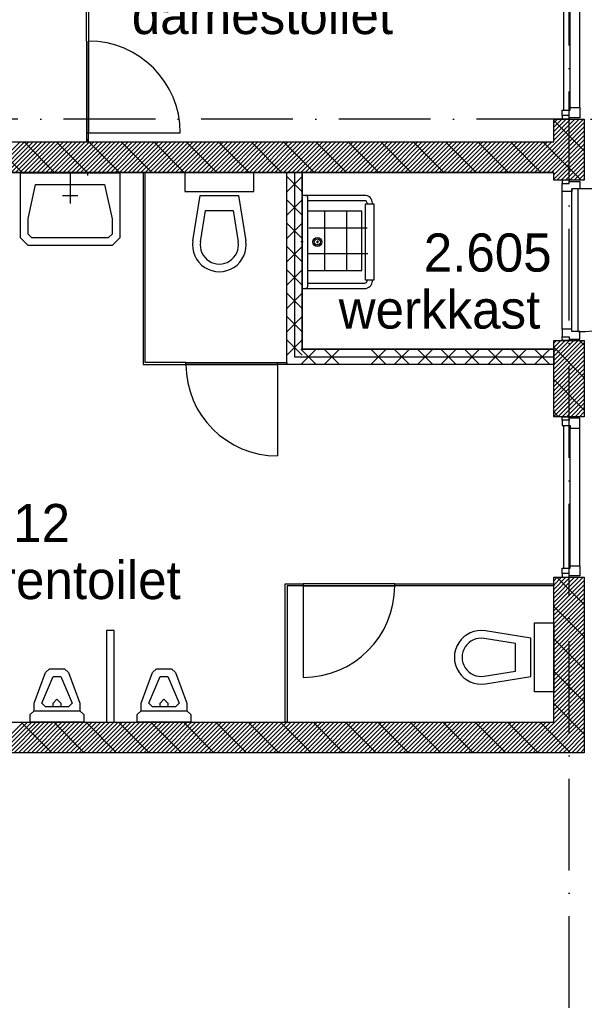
# Model space of a CAD drawing. Header units: millimetres. Extents: x -6587 to 112313, y 244 to 84344.
# Tile 21 of 54: x 30205 to 33899, y 43110 to 49557. Entities that reach past the tile are written whole.
import ezdxf

# ---------------------------------------------------------------- set-up
doc = ezdxf.new("R2010")
doc.units = ezdxf.units.MM
doc.header["$LTSCALE"] = 100
doc.linetypes.add('DASHDOT', pattern=[9, 6, -1.5, 0, -1.5])
for name, color, linetype in [('AL$7----_STRAMIEN', 1, 'DASHDOT'), ('AL22----_BINNENWAND', 7, 'CONTINUOUS'), ('AL22----_CAMPINGWANDJE', 1, 'CONTINUOUS'), ('AL28----_KONSTRUKTIE', 3, 'CONTINUOUS'), ('AL31----_DRAAIRICHTING', 1, 'CONTINUOUS'), ('AL32----_BINNENKOZ', 7, 'CONTINUOUS'), ('AL32----_DRAAIRICHTING', 1, 'CONTINUOUS'), ('AL74----_INRSANITAIR', 7, 'CONTINUOUS'), ('ALL-----_REFLIJNEN', 8, 'CONTINUOUS'), ('ALXA7---_KALKZVUIL', 1, 'CONTINUOUS'), ('ALXAA---_GEWBETON', 12, 'CONTINUOUS'), ('ALXAB---_PREFABBETON', 1, 'CONTINUOUS'), ('BOUW', 8, 'CONTINUOUS'), ('LIJN025', 10, 'CONTINUOUS')]:
    doc.layers.add(name, color=color, linetype=linetype)
doc.styles.add('BURO-025', font='BUROFONT.shx', dxfattribs={"height": 250})

# ---------------------------------------------------------------- blocks, each defined once
blk = doc.blocks.new('A$Cb38f1ce1')
at = {"layer": 'AL$7----_STRAMIEN', "color": 1}
blk.add_line((86347.7, 42380), (750, 42380), dxfattribs=at)
blk.add_lwpolyline([(30547.7, 1456.2), (30547.7, 70088.1)], dxfattribs=at)
at = {"layer": 'AL22----_BINNENWAND', "color": 8}
for p, q in [((28701.2, 40773.5), (28701.2, 42030)), ((28701.2, 42030), (28801.2, 42030)), ((28701.2, 40773.5), (28701.2, 42030)), ((28701.2, 42030), (28801.2, 42030)), ((28801.2, 42030), (28801.2, 40873.5)), ((28801.2, 42030), (28801.2, 40873.5)), ((28801.2, 40873.5), (28801.2, 42030)), ((28801.2, 42030), (28801.2, 40873.5)), ((28801.2, 40873.5), (30447.7, 40873.5)), ((28801.2, 40873.5), (30447.7, 40873.5)), ((30447.7, 40873.5), (28801.2, 40873.5)), ((28801.2, 40873.5), (30447.7, 40873.5)), ((30447.7, 40873.5), (30447.7, 40773.5)), ((30447.7, 40873.5), (30447.7, 40773.5)), ((30447.7, 40873.5), (30447.7, 40873.5)), ((30447.7, 40773.5), (28701.2, 40773.5)), ((30447.7, 40773.5), (28701.2, 40773.5))]:
    blk.add_line(p, q, dxfattribs=at)
at = {"layer": 'AL22----_CAMPINGWANDJE', "color": 8}
for p, q in [((27391.2, 42890), (27391.2, 43355)), ((27404.2, 43355), (27404.2, 42890)), ((27391.2, 42290), (27391.2, 42230)), ((27404.2, 42290), (27391.2, 42290)), ((27404.2, 42230), (27404.2, 42290)), ((27391.2, 42230), (27404.2, 42230)), ((27761.7, 42030), (27761.7, 40773.5)), ((27774.7, 42030), (27761.7, 42030)), ((27774.7, 40786.5), (27774.7, 42030)), ((27761.7, 40773.5), (28041.2, 40773.5)), ((28041.2, 40786.5), (27774.7, 40786.5)), ((28041.2, 40773.5), (28041.2, 40786.5)), ((28641.2, 40773.5), (28641.2, 40786.5)), ((28641.2, 40786.5), (28701.2, 40786.5)), ((28701.2, 40773.5), (28641.2, 40773.5)), ((28701.2, 40786.5), (28701.2, 40773.5)), ((28691.2, 38430), (28691.2, 39336.5)), ((28691.2, 39336.5), (28807.7, 39336.5)), ((28807.7, 39336.5), (28807.7, 39323.5)), ((29407.7, 39323.5), (29407.7, 39336.5)), ((29407.7, 39336.5), (30447.7, 39336.5)), ((30447.7, 39336.5), (30447.7, 39323.5)), ((28807.7, 39323.5), (28704.2, 39323.5)), ((28704.2, 39323.5), (28704.2, 38430)), ((30447.7, 39323.5), (29407.7, 39323.5)), ((28704.2, 38430), (28691.2, 38430))]:
    blk.add_line(p, q, dxfattribs=at)
at = {"layer": 'AL28----_KONSTRUKTIE', "color": 8}
for p, q in [((30447.7, 42230), (30447.7, 42380)), ((30447.7, 42380), (30647.7, 42380)), ((30647.7, 42380), (30647.7, 41979.7)), ((26147.7, 42230), (30447.7, 42230)), ((26147.7, 42230), (30447.7, 42230)), ((26147.7, 42030), (30447.7, 42030)), ((30447.7, 42030), (26147.7, 42030)), ((30447.7, 41979.7), (30447.7, 42030)), ((30647.7, 41979.7), (30447.7, 41979.7)), ((30447.7, 40430), (30447.7, 40929.7)), ((30447.7, 40929.7), (30647.7, 40929.7)), ((30647.7, 40929.7), (30647.7, 40430)), ((30647.7, 40430), (30447.7, 40430)), ((30447.7, 38430), (30447.7, 39380)), ((30447.7, 39380), (30647.7, 39380)), ((30647.7, 39380), (30647.7, 38230)), ((26147.7, 38430), (27947.7, 38430)), ((27947.7, 38430), (30447.7, 38430)), ((27947.7, 38230), (25757.7, 38230)), ((30647.7, 38230), (27947.7, 38230))]:
    blk.add_line(p, q, dxfattribs=at)
at = {"layer": 'AL31----_DRAAIRICHTING', "color": 8}
for p, q in [((27404.2, 42890), (27404.2, 42290)), ((27404.2, 42290), (28004.2, 42290)), ((28041.2, 40773.5), (28641.2, 40773.5)), ((28641.2, 40773.5), (28641.2, 40173.5)), ((29407.7, 39323.5), (28807.7, 39323.5)), ((28807.7, 39323.5), (28807.7, 38723.5))]:
    blk.add_line(p, q, dxfattribs=at)
for centre, start, end in [((27404.2, 42290), 0, 90), ((28641.2, 40773.5), 180, 270), ((28807.7, 39323.5), 270, 0)]:
    blk.add_arc(centre, 600, start, end, dxfattribs=at)
at = {"layer": 'AL32----_BINNENKOZ', "color": 8}
for p, q in [((27391.2, 42890), (27391.2, 42290)), ((27404.2, 42290), (27404.2, 42890)), ((27391.2, 42290), (27404.2, 42290)), ((28041.2, 40786.5), (28641.2, 40786.5)), ((28041.2, 40773.5), (28041.2, 40786.5)), ((28641.2, 40773.5), (28041.2, 40773.5)), ((28641.2, 40786.5), (28641.2, 40773.5)), ((29407.7, 39336.5), (28807.7, 39336.5)), ((28807.7, 39336.5), (28807.7, 39323.5)), ((29407.7, 39323.5), (29407.7, 39336.5)), ((28807.7, 39323.5), (29407.7, 39323.5))]:
    blk.add_line(p, q, dxfattribs=at)
for points in [[(30514.7, 42438), (30514.7, 43372)], [(30554.7, 42438), (30554.7, 43372)], [(30503.7, 42403), (30503.7, 42438), (30554.7, 42438), (30554.7, 42455), (30617.7, 42455), (30617.7, 42388), (30547.7, 42388), (30547.7, 42403), (30503.7, 42403)], [(30503.7, 42403), (30503.7, 42380), (30547.7, 42380), (30547.7, 42403)], [(30547.7, 41956.7), (30547.7, 41979.7), (30503.7, 41979.7), (30503.7, 41956.7)], [(30617.7, 41971.7), (30617.7, 41921.7), (30566.7, 41921.7), (30566.7, 41904.7), (30503.7, 41904.7), (30503.7, 41956.7), (30547.7, 41956.7), (30547.7, 41971.7), (30617.7, 41971.7)], [(30566.7, 40987.7), (30566.7, 41921.7)], [(30606.7, 40987.7), (30606.7, 41921.7)], [(30503.7, 41004.7), (30503.7, 41904.7)], [(30617.7, 40937.7), (30617.7, 40987.7), (30566.7, 40987.7), (30566.7, 41004.7), (30503.7, 41004.7), (30503.7, 40952.7), (30547.7, 40952.7), (30547.7, 40937.7), (30617.7, 40937.7)], [(30547.7, 40952.7), (30547.7, 40929.7), (30503.7, 40929.7), (30503.7, 40952.7)], [(30503.7, 40407), (30503.7, 40430), (30547.7, 40430), (30547.7, 40407)], [(30503.7, 40407), (30503.7, 40372), (30554.7, 40372), (30554.7, 40355), (30617.7, 40355), (30617.7, 40422), (30547.7, 40422), (30547.7, 40407), (30503.7, 40407)], [(30514.7, 39438), (30514.7, 40372)], [(30554.7, 39438), (30554.7, 40372)], [(30503.7, 39403), (30503.7, 39438), (30554.7, 39438), (30554.7, 39455), (30617.7, 39455), (30617.7, 39388), (30547.7, 39388), (30547.7, 39403), (30503.7, 39403)], [(30503.7, 39403), (30503.7, 39380), (30547.7, 39380), (30547.7, 39403)]]:
    blk.add_lwpolyline(points, dxfattribs=at)
at = {"layer": 'AL32----_BINNENKOZ', "color": 8, "linetype": 'Continuous'}
for points in [[(30617.7, 42455), (30617.7, 43355)], [(30617.7, 39455), (30617.7, 40355)]]:
    blk.add_lwpolyline(points, dxfattribs=at)
at = {"layer": 'AL32----_DRAAIRICHTING', "color": 8}
blk.add_lwpolyline([(31540.7, 41921.7), (30606.7, 41921.7)], dxfattribs=at)
blk.add_arc((30606.7, 41921.7), 934, 270, 0, dxfattribs=at)
at = {"layer": 'AL74----_INRSANITAIR', "color": 8, "linetype": 'Continuous'}
for p, q in [((26958.1, 41726.8), (26958.1, 42026.8)), ((26958.1, 42026.8), (27608.1, 42026.8)), ((27283.1, 42026.8), (27283.1, 41826.8)), ((27608.1, 42026.8), (27608.1, 41726.8)), ((28034.7, 42030), (28034.7, 41905)), ((28484.7, 42030), (28034.7, 42030)), ((28484.7, 41905), (28484.7, 42030)), ((27008.1, 41726.8), (27058.1, 41951.8)), ((27058.1, 41951.8), (27508.1, 41951.8)), ((27508.1, 41951.8), (27558.1, 41726.8)), ((27333.1, 41876.8), (27233.1, 41876.8)), ((28034.7, 41905), (28484.7, 41905)), ((28086.9, 41582.8), (28134.7, 41880)), ((28134.7, 41880), (28384.7, 41880)), ((28384.7, 41880), (28432.5, 41582.8)), ((28136.3, 41574.8), (28169.2, 41780)), ((28169.2, 41780), (28350.1, 41780)), ((28350.1, 41780), (28383.1, 41574.8)), ((26958.1, 41601.8), (26958.1, 41726.8)), ((27008.1, 41626.8), (27008.1, 41726.8)), ((27558.1, 41726.8), (27558.1, 41626.8)), ((27608.1, 41726.8), (27608.1, 41601.8)), ((29192, 41776.5), (28842, 41776.5)), ((28950.6, 41388.5), (28950.6, 41776.5)), ((29093.2, 41388.5), (29093.2, 41776.5)), ((29192, 41388.5), (29192, 41776.5)), ((28845.2, 41667.9), (29227.7, 41667.9)), ((27008.1, 41551.8), (26958.1, 41601.8)), ((27033.1, 41601.8), (27008.1, 41626.8)), ((27533.1, 41601.8), (27033.1, 41601.8)), ((27558.1, 41626.8), (27533.1, 41601.8)), ((27608.1, 41601.8), (27558.1, 41551.8)), ((28434.7, 41630), (28434.7, 41630)), ((27558.1, 41551.8), (27008.1, 41551.8)), ((28842, 41498.7), (29230.9, 41498.7)), ((28309.7, 41455), (28309.7, 41455)), ((28840.4, 41388.5), (29192, 41388.5))]:
    blk.add_line(p, q, dxfattribs=at)
at = {"layer": 'AL74----_INRSANITAIR', "color": 8}
for p, q in [((29226.2, 41825), (29226.2, 41830)), ((29261.2, 41825), (29261.2, 41830)), ((28808.4, 41575), (28793.9, 41575)), ((28893.3, 41575), (28909.2, 41575)), ((28901.2, 41584.6), (28901.2, 41566.1)), ((29226.2, 41320), (29226.2, 41325)), ((29261.2, 41320), (29261.2, 41325)), ((27522.7, 39030), (27522.7, 38430)), ((27572.7, 39030), (27522.7, 39030)), ((27572.7, 38430), (27572.7, 39030)), ((27522.7, 38430), (27572.7, 38430))]:
    blk.add_line(p, q, dxfattribs=at)
for points in [[(29261.2, 41830, 0.414214), (29211.2, 41880), (28811.2, 41880, 0.414214), (28801.2, 41870), (28801.2, 41280, 0.414214), (28811.2, 41270), (29211.2, 41270, 0.414214), (29261.2, 41320)], [(28826.2, 41880, -0.414214), (28836.2, 41870), (28836.2, 41280, -0.414214), (28826.2, 41270)], [(29226.2, 41830, 0.414214), (29211.2, 41845), (28846.2, 41845, 0.414214), (28836.2, 41835)], [(28836.2, 41315, 0.414214), (28846.2, 41305), (29211.2, 41305, 0.414214), (29226.2, 41320)]]:
    blk.add_lwpolyline(points, format="xyb", dxfattribs=at)
blk.add_lwpolyline([(29271.2, 41325), (29216.2, 41325), (29216.2, 41825), (29271.2, 41825)], close=True, dxfattribs=at)
at = {"layer": 'AL74----_INRSANITAIR', "color": 8, "linetype": 'Continuous'}
for points in [[(30447.7, 38630), (30322.7, 38630), (30322.7, 39080), (30447.7, 39080), (30447.7, 38630)], [(27047.7, 38505), (27047.7, 38555), (27122.7, 38755), (27122.7, 38755), (27147.7, 38780), (27247.7, 38780), (27247.7, 38780), (27272.7, 38755), (27347.7, 38555), (27347.7, 38505)], [(27747.7, 38505), (27747.7, 38555), (27822.7, 38755), (27822.7, 38755), (27847.7, 38780), (27947.7, 38780), (27947.7, 38780), (27972.7, 38755), (28047.7, 38555), (28047.7, 38505)], [(27097.7, 38555), (27172.7, 38730), (27222.7, 38730), (27297.7, 38555), (27272.7, 38530), (27122.7, 38530), (27097.7, 38555), (27097.7, 38555)], [(27797.7, 38555), (27872.7, 38730), (27922.7, 38730), (27997.7, 38555), (27972.7, 38530), (27822.7, 38530), (27797.7, 38555), (27797.7, 38555)], [(27172.7, 38530), (27172.7, 38555), (27197.7, 38580), (27222.7, 38555), (27222.7, 38530)], [(27872.7, 38530), (27872.7, 38555), (27897.7, 38580), (27922.7, 38555), (27922.7, 38530)], [(27022.7, 38430), (27022.7, 38480), (27047.7, 38505), (27047.7, 38505), (27347.7, 38505), (27372.7, 38480), (27372.7, 38430), (27022.7, 38430)], [(27722.7, 38430), (27722.7, 38480), (27747.7, 38505), (27747.7, 38505), (28047.7, 38505), (28072.7, 38480), (28072.7, 38430), (27722.7, 38430)]]:
    blk.add_lwpolyline(points, dxfattribs=at)
for points in [[(30000.4, 38682.2), (30297.7, 38730), (30297.7, 38980), (30000.4, 39027.8, 1.173599)], [(29992.5, 38731.6), (30197.7, 38764.6), (30197.7, 38945.4), (29992.5, 38978.4, 1.173599)]]:
    blk.add_lwpolyline(points, format="xyb", close=True, dxfattribs=at)
at = {"layer": 'AL74----_INRSANITAIR', "color": 8}
for radius in [30, 20]:
    blk.add_circle((28901.2, 41575), radius, dxfattribs=at)
at = {"layer": 'AL74----_INRSANITAIR', "color": 8, "linetype": 'Continuous'}
for radius in [175, 125]:
    blk.add_arc((28259.7, 41555), radius, 170.86729, 9.13271, dxfattribs=at)
at = {"layer": 'ALL-----_REFLIJNEN', "color": 8, "linetype": 'Continuous'}
for p, q in [((27397.7, 42230), (27397.7, 42250)), ((27397.7, 42030), (27397.7, 42010)), ((28751.2, 42030), (28751.2, 40823.5)), ((28751.2, 40823.5), (30447.7, 40823.5))]:
    blk.add_line(p, q, dxfattribs=at)
at = {"layer": 'ALXA7---_KALKZVUIL', "color": 8}
for p, q in [((28801.2, 41903.6), (28701.2, 42003.6)), ((28801.2, 42003.6), (28701.2, 41903.6)), ((28801.2, 41750.8), (28701.2, 41850.8)), ((28801.2, 41850.8), (28701.2, 41750.8)), ((28801.2, 41598), (28701.2, 41698)), ((28801.2, 41698), (28701.2, 41598)), ((28801.2, 41445.2), (28701.2, 41545.2)), ((28801.2, 41545.2), (28701.2, 41445.2)), ((28801.2, 41292.4), (28701.2, 41392.4)), ((28801.2, 41392.4), (28701.2, 41292.4)), ((28801.2, 41139.7), (28701.2, 41239.7)), ((28801.2, 41239.7), (28701.2, 41139.7)), ((28801.2, 40986.9), (28701.2, 41086.9)), ((28801.2, 41086.9), (28701.2, 40986.9)), ((28801.2, 40834.1), (28701.2, 40934.1)), ((28801.2, 40934.1), (28701.2, 40834.1)), ((28893.4, 40873.5), (28793.4, 40773.5)), ((28793.4, 40873.5), (28893.4, 40773.5)), ((29046.2, 40873.5), (28946.2, 40773.5)), ((28946.2, 40873.5), (29046.2, 40773.5)), ((29351.8, 40873.5), (29251.8, 40773.5)), ((29251.8, 40873.5), (29351.8, 40773.5)), ((29504.5, 40873.5), (29404.5, 40773.5)), ((29404.5, 40873.5), (29504.5, 40773.5)), ((29657.3, 40873.5), (29557.3, 40773.5)), ((29557.3, 40873.5), (29657.3, 40773.5)), ((29810.1, 40873.5), (29710.1, 40773.5)), ((29710.1, 40873.5), (29810.1, 40773.5)), ((29962.9, 40873.5), (29862.9, 40773.5)), ((29862.9, 40873.5), (29962.9, 40773.5)), ((30115.7, 40873.5), (30015.7, 40773.5)), ((30015.7, 40873.5), (30115.7, 40773.5)), ((30268.5, 40873.5), (30168.5, 40773.5)), ((30168.5, 40873.5), (30268.5, 40773.5)), ((30421.3, 40873.5), (30321.3, 40773.5)), ((30321.3, 40873.5), (30421.3, 40773.5))]:
    blk.add_line(p, q, dxfattribs=at)
at = {"layer": 'ALXAA---_GEWBETON', "color": 8}
for p, q in [((30264.4, 42030), (30614.4, 42380)), ((30292.7, 42030), (30642.7, 42380)), ((30447.7, 42354.7), (30473, 42380)), ((30447.7, 42326.4), (30501.3, 42380)), ((30447.7, 42298.1), (30529.6, 42380)), ((30447.7, 42269.8), (30557.9, 42380)), ((30447.7, 42241.5), (30586.1, 42380)), ((30321, 42030), (30647.7, 42356.7)), ((30349.3, 42030), (30647.7, 42328.4)), ((30377.6, 42030), (30647.7, 42300.1)), ((30405.9, 42030), (30647.7, 42271.8)), ((30434.1, 42030), (30647.7, 42243.5)), ((26757.2, 42030), (26957.2, 42230)), ((26785.5, 42030), (26985.5, 42230)), ((26813.8, 42030), (27013.8, 42230)), ((26842, 42030), (27042, 42230)), ((26870.3, 42030), (27070.3, 42230)), ((26898.6, 42030), (27098.6, 42230)), ((26926.9, 42030), (27126.9, 42230)), ((26955.2, 42030), (27155.2, 42230)), ((26983.5, 42030), (27183.5, 42230)), ((27011.7, 42030), (27211.7, 42230)), ((27040, 42030), (27240, 42230)), ((27068.3, 42030), (27268.3, 42230)), ((27096.6, 42030), (27296.6, 42230)), ((27124.9, 42030), (27324.9, 42230)), ((27153.2, 42030), (27353.2, 42230)), ((27181.4, 42030), (27381.4, 42230)), ((27209.7, 42030), (27409.7, 42230)), ((27238, 42030), (27438, 42230)), ((27266.3, 42030), (27466.3, 42230)), ((27294.6, 42030), (27494.6, 42230)), ((27322.9, 42030), (27522.9, 42230)), ((27351.2, 42030), (27551.2, 42230)), ((27379.4, 42030), (27579.4, 42230)), ((27407.7, 42030), (27607.7, 42230)), ((27436, 42030), (27636, 42230)), ((27464.3, 42030), (27664.3, 42230)), ((27492.6, 42030), (27692.6, 42230)), ((27520.9, 42030), (27720.9, 42230)), ((27549.1, 42030), (27749.1, 42230)), ((27577.4, 42030), (27777.4, 42230)), ((27605.7, 42030), (27805.7, 42230)), ((27634, 42030), (27834, 42230)), ((27662.3, 42030), (27862.3, 42230)), ((27690.6, 42030), (27890.6, 42230)), ((27718.8, 42030), (27918.8, 42230)), ((27747.1, 42030), (27947.1, 42230)), ((27775.4, 42030), (27975.4, 42230)), ((27803.7, 42030), (28003.7, 42230)), ((27832, 42030), (28032, 42230)), ((27860.3, 42030), (28060.3, 42230)), ((27888.6, 42030), (28088.6, 42230)), ((27916.8, 42030), (28116.8, 42230)), ((27945.1, 42030), (28145.1, 42230)), ((27973.4, 42030), (28173.4, 42230)), ((28001.7, 42030), (28201.7, 42230)), ((28030, 42030), (28230, 42230)), ((28058.3, 42030), (28258.3, 42230)), ((28086.5, 42030), (28286.5, 42230)), ((28114.8, 42030), (28314.8, 42230)), ((28143.1, 42030), (28343.1, 42230)), ((28171.4, 42030), (28371.4, 42230)), ((28199.7, 42030), (28399.7, 42230)), ((28228, 42030), (28428, 42230)), ((28256.2, 42030), (28456.2, 42230)), ((28284.5, 42030), (28484.5, 42230)), ((28312.8, 42030), (28512.8, 42230)), ((28341.1, 42030), (28541.1, 42230)), ((28369.4, 42030), (28569.4, 42230)), ((28397.7, 42030), (28597.7, 42230)), ((28426, 42030), (28626, 42230)), ((28454.2, 42030), (28654.2, 42230)), ((28482.5, 42030), (28682.5, 42230)), ((28510.8, 42030), (28710.8, 42230)), ((28539.1, 42030), (28739.1, 42230)), ((28567.4, 42030), (28767.4, 42230)), ((28595.7, 42030), (28795.7, 42230)), ((28623.9, 42030), (28823.9, 42230)), ((28652.2, 42030), (28852.2, 42230)), ((28680.5, 42030), (28880.5, 42230)), ((28708.8, 42030), (28908.8, 42230)), ((28737.1, 42030), (28937.1, 42230)), ((28765.4, 42030), (28965.4, 42230)), ((28793.7, 42030), (28993.7, 42230)), ((28821.9, 42030), (29021.9, 42230)), ((28850.2, 42030), (29050.2, 42230)), ((28878.5, 42030), (29078.5, 42230)), ((28906.8, 42030), (29106.8, 42230)), ((28935.1, 42030), (29135.1, 42230)), ((28963.4, 42030), (29163.4, 42230)), ((28991.6, 42030), (29191.6, 42230)), ((29019.9, 42030), (29219.9, 42230)), ((29048.2, 42030), (29248.2, 42230)), ((29076.5, 42030), (29276.5, 42230)), ((29104.8, 42030), (29304.8, 42230)), ((29133.1, 42030), (29333.1, 42230)), ((29161.3, 42030), (29361.3, 42230)), ((29189.6, 42030), (29389.6, 42230)), ((29217.9, 42030), (29417.9, 42230)), ((29246.2, 42030), (29446.2, 42230)), ((29274.5, 42030), (29474.5, 42230)), ((29302.8, 42030), (29502.8, 42230)), ((29331.1, 42030), (29531.1, 42230)), ((29359.3, 42030), (29559.3, 42230)), ((29387.6, 42030), (29587.6, 42230)), ((29415.9, 42030), (29615.9, 42230)), ((29444.2, 42030), (29644.2, 42230)), ((29472.5, 42030), (29672.5, 42230)), ((29500.8, 42030), (29700.8, 42230)), ((29529, 42030), (29729, 42230)), ((29557.3, 42030), (29757.3, 42230)), ((29585.6, 42030), (29785.6, 42230)), ((29613.9, 42030), (29813.9, 42230)), ((29642.2, 42030), (29842.2, 42230)), ((29670.5, 42030), (29870.5, 42230)), ((29698.7, 42030), (29898.7, 42230)), ((29727, 42030), (29927, 42230)), ((29755.3, 42030), (29955.3, 42230)), ((29783.6, 42030), (29983.6, 42230)), ((29811.9, 42030), (30011.9, 42230)), ((29840.2, 42030), (30040.2, 42230)), ((29868.5, 42030), (30068.5, 42230)), ((29896.7, 42030), (30096.7, 42230)), ((29925, 42030), (30125, 42230)), ((29953.3, 42030), (30153.3, 42230)), ((29981.6, 42030), (30181.6, 42230)), ((30009.9, 42030), (30209.9, 42230)), ((30038.2, 42030), (30238.2, 42230)), ((30066.4, 42030), (30266.4, 42230)), ((30094.7, 42030), (30294.7, 42230)), ((30123, 42030), (30323, 42230)), ((30151.3, 42030), (30351.3, 42230)), ((30179.6, 42030), (30379.6, 42230)), ((30207.9, 42030), (30407.9, 42230)), ((30236.1, 42030), (30436.1, 42230)), ((30447.7, 42015.2), (30647.7, 42215.2)), ((30447.7, 41987), (30647.7, 42187)), ((30468.7, 41979.7), (30647.7, 42158.7)), ((30497, 41979.7), (30647.7, 42130.4)), ((30525.3, 41979.7), (30647.7, 42102.1)), ((30553.6, 41979.7), (30647.7, 42073.8)), ((30581.9, 41979.7), (30647.7, 42045.5)), ((30610.2, 41979.7), (30647.7, 42017.3)), ((30638.4, 41979.7), (30647.7, 41989)), ((30447.7, 40912.2), (30465.3, 40929.7)), ((30447.7, 40883.9), (30493.5, 40929.7)), ((30447.7, 40855.6), (30521.8, 40929.7)), ((30447.7, 40827.3), (30550.1, 40929.7)), ((30447.7, 40799), (30578.4, 40929.7)), ((30447.7, 40770.7), (30606.7, 40929.7)), ((30447.7, 40742.4), (30635, 40929.7)), ((30447.7, 40714.2), (30647.7, 40914.2)), ((30447.7, 40685.9), (30647.7, 40885.9)), ((30447.7, 40657.6), (30647.7, 40857.6)), ((30447.7, 40629.3), (30647.7, 40829.3)), ((30447.7, 40601), (30647.7, 40801)), ((30447.7, 40572.7), (30647.7, 40772.7)), ((30447.7, 40544.5), (30647.7, 40744.5)), ((30447.7, 40516.2), (30647.7, 40716.2)), ((30447.7, 40487.9), (30647.7, 40687.9)), ((30447.7, 40459.6), (30647.7, 40659.6)), ((30447.7, 40431.3), (30647.7, 40631.3)), ((30474.6, 40430), (30647.7, 40603)), ((30502.9, 40430), (30647.7, 40574.8)), ((30531.2, 40430), (30647.7, 40546.5)), ((30559.5, 40430), (30647.7, 40518.2)), ((30587.8, 40430), (30647.7, 40489.9)), ((30616, 40430), (30647.7, 40461.6)), ((30644.3, 40430), (30647.7, 40433.3)), ((30447.7, 39356.5), (30471.1, 39380)), ((30447.7, 39328.2), (30499.4, 39380)), ((30447.7, 39300), (30527.7, 39380)), ((30447.7, 39271.7), (30556, 39380)), ((30447.7, 39243.4), (30584.3, 39380)), ((30447.7, 39215.1), (30612.6, 39380)), ((30447.7, 39186.8), (30640.9, 39380)), ((30447.7, 39158.5), (30647.7, 39358.5)), ((30447.7, 39130.2), (30647.7, 39330.2)), ((30447.7, 39102), (30647.7, 39302)), ((30447.7, 39073.7), (30647.7, 39273.7)), ((30447.7, 39045.4), (30647.7, 39245.4)), ((30447.7, 39017.1), (30647.7, 39217.1)), ((30447.7, 38988.8), (30647.7, 39188.8)), ((30447.7, 38960.5), (30647.7, 39160.5)), ((30447.7, 38932.3), (30647.7, 39132.3)), ((30447.7, 38904), (30647.7, 39104)), ((30447.7, 38875.7), (30647.7, 39075.7)), ((30447.7, 38847.4), (30647.7, 39047.4)), ((30447.7, 38819.1), (30647.7, 39019.1)), ((30447.7, 38790.8), (30647.7, 38990.8)), ((30447.7, 38762.6), (30647.7, 38962.6)), ((30447.7, 38734.3), (30647.7, 38934.3)), ((30447.7, 38706), (30647.7, 38906)), ((30447.7, 38677.7), (30647.7, 38877.7)), ((30447.7, 38649.4), (30647.7, 38849.4)), ((30447.7, 38621.1), (30647.7, 38821.1)), ((30447.7, 38592.8), (30647.7, 38792.8)), ((30447.7, 38564.6), (30647.7, 38764.6)), ((30447.7, 38536.3), (30647.7, 38736.3)), ((30447.7, 38508), (30647.7, 38708)), ((30254.5, 38230), (30647.7, 38623.1)), ((30447.7, 38479.7), (30647.7, 38679.7)), ((30447.7, 38451.4), (30647.7, 38651.4)), ((30282.8, 38230), (30647.7, 38594.9)), ((30311.1, 38230), (30647.7, 38566.6)), ((30339.4, 38230), (30647.7, 38538.3)), ((30367.7, 38230), (30647.7, 38510)), ((26775.6, 38230), (26975.6, 38430)), ((26803.8, 38230), (27003.8, 38430)), ((26832.1, 38230), (27032.1, 38430)), ((26860.4, 38230), (27060.4, 38430)), ((26888.7, 38230), (27088.7, 38430)), ((26917, 38230), (27117, 38430)), ((26945.3, 38230), (27145.3, 38430)), ((26973.6, 38230), (27173.6, 38430)), ((27001.8, 38230), (27201.8, 38430)), ((27030.1, 38230), (27230.1, 38430)), ((27058.4, 38230), (27258.4, 38430)), ((27086.7, 38230), (27286.7, 38430)), ((27115, 38230), (27315, 38430)), ((27143.3, 38230), (27343.3, 38430)), ((27171.5, 38230), (27371.5, 38430)), ((27199.8, 38230), (27399.8, 38430)), ((27228.1, 38230), (27428.1, 38430)), ((27256.4, 38230), (27456.4, 38430)), ((27284.7, 38230), (27484.7, 38430)), ((27313, 38230), (27513, 38430)), ((27341.2, 38230), (27541.2, 38430)), ((27369.5, 38230), (27569.5, 38430)), ((27397.8, 38230), (27597.8, 38430)), ((27426.1, 38230), (27626.1, 38430)), ((27454.4, 38230), (27654.4, 38430)), ((27482.7, 38230), (27682.7, 38430)), ((27511, 38230), (27711, 38430)), ((27539.2, 38230), (27739.2, 38430)), ((27567.5, 38230), (27767.5, 38430)), ((27595.8, 38230), (27795.8, 38430)), ((27624.1, 38230), (27824.1, 38430)), ((27652.4, 38230), (27852.4, 38430)), ((27680.7, 38230), (27880.7, 38430)), ((27708.9, 38230), (27908.9, 38430)), ((27737.2, 38230), (27937.2, 38430)), ((27765.5, 38230), (27965.5, 38430)), ((27793.8, 38230), (27993.8, 38430)), ((27822.1, 38230), (28022.1, 38430)), ((27850.4, 38230), (28050.4, 38430)), ((27878.6, 38230), (28078.6, 38430)), ((27906.9, 38230), (28106.9, 38430)), ((27935.2, 38230), (28135.2, 38430)), ((27963.5, 38230), (28163.5, 38430)), ((27991.8, 38230), (28191.8, 38430)), ((28020.1, 38230), (28220.1, 38430)), ((28048.4, 38230), (28248.4, 38430)), ((28076.6, 38230), (28276.6, 38430)), ((28104.9, 38230), (28304.9, 38430)), ((28133.2, 38230), (28333.2, 38430)), ((28161.5, 38230), (28361.5, 38430)), ((28189.8, 38230), (28389.8, 38430)), ((28218.1, 38230), (28418.1, 38430)), ((28246.3, 38230), (28446.3, 38430)), ((28274.6, 38230), (28474.6, 38430)), ((28302.9, 38230), (28502.9, 38430)), ((28331.2, 38230), (28531.2, 38430)), ((28359.5, 38230), (28559.5, 38430)), ((28387.8, 38230), (28587.8, 38430)), ((28416, 38230), (28616, 38430)), ((28444.3, 38230), (28644.3, 38430)), ((28472.6, 38230), (28672.6, 38430)), ((28500.9, 38230), (28700.9, 38430)), ((28529.2, 38230), (28729.2, 38430)), ((28557.5, 38230), (28757.5, 38430)), ((28585.8, 38230), (28785.8, 38430)), ((28614, 38230), (28814, 38430)), ((28642.3, 38230), (28842.3, 38430)), ((28670.6, 38230), (28870.6, 38430)), ((28698.9, 38230), (28898.9, 38430)), ((28727.2, 38230), (28927.2, 38430)), ((28755.5, 38230), (28955.5, 38430)), ((28783.7, 38230), (28983.7, 38430)), ((28812, 38230), (29012, 38430)), ((28840.3, 38230), (29040.3, 38430)), ((28868.6, 38230), (29068.6, 38430)), ((28896.9, 38230), (29096.9, 38430)), ((28925.2, 38230), (29125.2, 38430)), ((28953.4, 38230), (29153.4, 38430)), ((28981.7, 38230), (29181.7, 38430)), ((29010, 38230), (29210, 38430)), ((29038.3, 38230), (29238.3, 38430)), ((29066.6, 38230), (29266.6, 38430)), ((29094.9, 38230), (29294.9, 38430)), ((29123.2, 38230), (29323.2, 38430)), ((29151.4, 38230), (29351.4, 38430)), ((29179.7, 38230), (29379.7, 38430)), ((29208, 38230), (29408, 38430)), ((29236.3, 38230), (29436.3, 38430)), ((29264.6, 38230), (29464.6, 38430)), ((29292.9, 38230), (29492.9, 38430)), ((29321.1, 38230), (29521.1, 38430)), ((29349.4, 38230), (29549.4, 38430)), ((29377.7, 38230), (29577.7, 38430)), ((29406, 38230), (29606, 38430)), ((29434.3, 38230), (29634.3, 38430)), ((29462.6, 38230), (29662.6, 38430)), ((29490.9, 38230), (29690.9, 38430)), ((29519.1, 38230), (29719.1, 38430)), ((29547.4, 38230), (29747.4, 38430)), ((29575.7, 38230), (29775.7, 38430)), ((29604, 38230), (29804, 38430)), ((29632.3, 38230), (29832.3, 38430)), ((29660.6, 38230), (29860.6, 38430)), ((29688.8, 38230), (29888.8, 38430)), ((29717.1, 38230), (29917.1, 38430)), ((29745.4, 38230), (29945.4, 38430)), ((29773.7, 38230), (29973.7, 38430)), ((29802, 38230), (30002, 38430)), ((29830.3, 38230), (30030.3, 38430)), ((29858.5, 38230), (30058.5, 38430)), ((29886.8, 38230), (30086.8, 38430)), ((29915.1, 38230), (30115.1, 38430)), ((29943.4, 38230), (30143.4, 38430)), ((29971.7, 38230), (30171.7, 38430)), ((30000, 38230), (30200, 38430)), ((30028.3, 38230), (30228.3, 38430)), ((30056.5, 38230), (30256.5, 38430)), ((30084.8, 38230), (30284.8, 38430)), ((30113.1, 38230), (30313.1, 38430)), ((30141.4, 38230), (30341.4, 38430)), ((30169.7, 38230), (30369.7, 38430)), ((30198, 38230), (30398, 38430)), ((30226.2, 38230), (30426.2, 38430)), ((30395.9, 38230), (30647.7, 38481.7)), ((30424.2, 38230), (30647.7, 38453.4)), ((30452.5, 38230), (30647.7, 38425.1)), ((30480.8, 38230), (30647.7, 38396.9)), ((30509.1, 38230), (30647.7, 38368.6)), ((30537.4, 38230), (30647.7, 38340.3)), ((30565.7, 38230), (30647.7, 38312)), ((30593.9, 38230), (30647.7, 38283.7)), ((30622.2, 38230), (30647.7, 38255.4)), ((30622.2, 38230), (30647.7, 38255.4))]:
    blk.add_line(p, q, dxfattribs=at)
at = {"layer": 'ALXAB---_PREFABBETON', "color": 8}
for p, q in [((30447.7, 42370.8), (30647.7, 42170.8)), ((26770.1, 42230), (26970.1, 42030)), ((26982.2, 42230), (27182.2, 42030)), ((27194.4, 42230), (27394.4, 42030)), ((27406.5, 42230), (27606.5, 42030)), ((27618.6, 42230), (27818.6, 42030)), ((27830.8, 42230), (28030.8, 42030)), ((28042.9, 42230), (28242.9, 42030)), ((28255, 42230), (28455, 42030)), ((28467.2, 42230), (28667.2, 42030)), ((28679.3, 42230), (28879.3, 42030)), ((28891.4, 42230), (29091.4, 42030)), ((29103.6, 42230), (29303.6, 42030)), ((29315.7, 42230), (29515.7, 42030)), ((29527.8, 42230), (29727.8, 42030)), ((29740, 42230), (29940, 42030)), ((29952.1, 42230), (30152.1, 42030)), ((30164.2, 42230), (30364.2, 42030)), ((30376.4, 42230), (30626.6, 41979.7)), ((30447.7, 40885.9), (30647.7, 40685.9)), ((30615.9, 40929.7), (30647.7, 40898)), ((30447.7, 40673.7), (30647.7, 40473.7)), ((30447.7, 40461.6), (30479.3, 40430)), ((30468.6, 39380), (30647.7, 39201)), ((30447.7, 39188.8), (30647.7, 38988.8)), ((30447.7, 38976.7), (30647.7, 38776.7)), ((30447.7, 38764.6), (30647.7, 38564.6)), ((30447.7, 38552.4), (30647.7, 38352.4)), ((26963.9, 38430), (27163.9, 38230)), ((27176, 38430), (27376, 38230)), ((27388.1, 38430), (27588.1, 38230)), ((27600.3, 38430), (27800.3, 38230)), ((27812.4, 38430), (28012.4, 38230)), ((28024.5, 38430), (28224.5, 38230)), ((28236.7, 38430), (28436.7, 38230)), ((28448.8, 38430), (28648.8, 38230)), ((28660.9, 38430), (28860.9, 38230)), ((28873.1, 38430), (29073.1, 38230)), ((29085.2, 38430), (29285.2, 38230)), ((29297.3, 38430), (29497.3, 38230)), ((29509.4, 38430), (29709.4, 38230)), ((29721.6, 38430), (29921.6, 38230)), ((29933.7, 38430), (30133.7, 38230)), ((30145.8, 38430), (30345.8, 38230)), ((30358, 38430), (30558, 38230))]:
    blk.add_line(p, q, dxfattribs=at)
at = {"layer": 'BOUW', "style": 'BURO-025'}
for s, p in [('damestoilet', (27687.2, 42936)), ('2.605', (29597.4, 41380.6)), ('werkkast', (29040.7, 41007.6)), ('2.212', (26446.4, 39609.1)), ('herentoilet', (26446.4, 39236.1))]:
    blk.add_text(s, height=250, dxfattribs=at).set_placement(p)

msp = doc.modelspace()

# ---------------------------------------------------------------- block references
at = {"layer": 'LIJN025'}
msp.add_blockref('A$Cb38f1ce1', (3251.2, 6526.8), dxfattribs=at)

doc.saveas('drawing.dxf')
